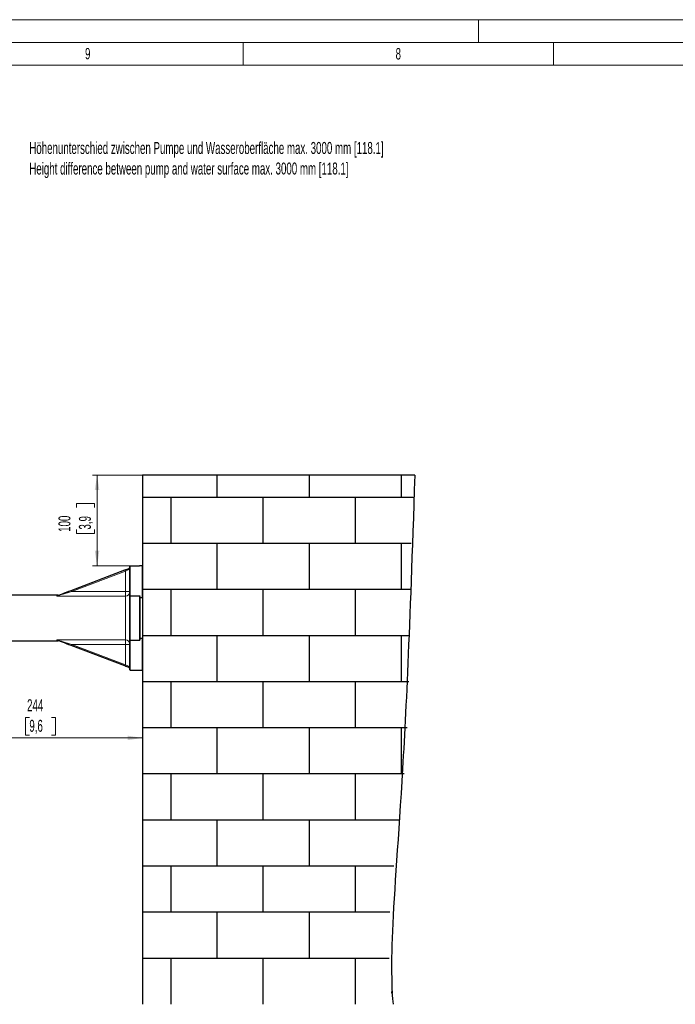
# Model space of a CAD drawing. Header units: millimetres. Extents: x 0 to 4205, y -17 to 2970.
# Tile 8 of 28: x 1172 to 1894, y 1885 to 2970. Entities that reach past the tile are written whole.
import ezdxf

# ---------------------------------------------------------------- set-up
doc = ezdxf.new("R2010")
doc.units = ezdxf.units.MM
doc.header["$LTSCALE"] = 5
doc.styles.add('SLDTEXTSTYLE0', font='TXT', dxfattribs={"width": 0.605})
doc.styles.add('SLDTEXTSTYLE1', font='TXT', dxfattribs={"width": 0.638186})
doc.dimstyles.new('SLDDIMSTYLE3', dxfattribs={"dimtxt": 12.841593, "dimasz": 16.5, "dimexe": 0, "dimexo": 0.0625, "dimgap": 3.210398, "dimtad": 1, "dimdec": 1, "dimrnd": 1e-09, "dimzin": 12, "dimdsep": 46, "dimtxsty": 'SLDTEXTSTYLE0', "dimsah": 1, "dimcen": 0.09, "dimadec": 0, "dimazin": 3, "dimtfac": 1, "dimtdec": 1, "dimtofl": 0, "dimtmove": 0, "dimatfit": 3, "dimfxl": 0, "dimfrac": 2, "dimtolj": 1, "dimtzin": 12, "dimarcsym": 0})

# ---------------------------------------------------------------- blocks, each defined once
blk = doc.blocks.new('SW_BROKEN_VIEW_5')
at = {"color": 0, "linetype": 'Continuous'}
for p, q in [((0, 598.2), (0, 15)), ((299.8, 598.2), (0, 598.2)), ((82.1, 573.6), (82.1, 598.2)), ((183.7, 573.6), (183.7, 598.2)), ((285.3, 573.6), (285.3, 598.2)), ((298.2, 573.6), (0, 573.6)), ((31.3, 522.8), (31.3, 573.6)), ((132.9, 522.8), (132.9, 573.6)), ((234.5, 522.8), (234.5, 573.6)), ((296, 522.8), (0, 522.8)), ((82.1, 472), (82.1, 522.8)), ((183.7, 472), (183.7, 522.8)), ((285.3, 472), (285.3, 522.8)), ((294.8, 472), (0, 472)), ((31.3, 421.2), (31.3, 472)), ((132.9, 421.2), (132.9, 472)), ((234.5, 421.2), (234.5, 472)), ((294.1, 421.2), (0, 421.2)), ((82.1, 370.4), (82.1, 421.2)), ((183.7, 370.4), (183.7, 421.2)), ((285.3, 370.4), (285.3, 421.2)), ((293.2, 370.4), (0, 370.4)), ((31.3, 319.6), (31.3, 370.4)), ((132.9, 319.6), (132.9, 370.4)), ((234.5, 319.6), (234.5, 370.4)), ((291.3, 319.6), (0, 319.6)), ((82.1, 268.8), (82.1, 319.6)), ((183.7, 268.8), (183.7, 319.6)), ((285.3, 268.8), (285.3, 319.6)), ((288, 268.8), (0, 268.8)), ((31.3, 218), (31.3, 268.8)), ((132.9, 218), (132.9, 268.8)), ((234.5, 218), (234.5, 268.8)), ((282.7, 218), (0, 218)), ((82.1, 167.2), (82.1, 218)), ((183.7, 167.2), (183.7, 218)), ((276.6, 167.2), (0, 167.2)), ((31.3, 116.4), (31.3, 167.2)), ((132.9, 116.4), (132.9, 167.2)), ((234.5, 116.4), (234.5, 167.2)), ((272.3, 116.4), (0, 116.4)), ((82.1, 65.6), (82.1, 116.4)), ((183.7, 65.6), (183.7, 116.4)), ((271.6, 65.6), (0, 65.6)), ((31.3, 15), (31.3, 65.6)), ((132.9, 15), (132.9, 65.6)), ((234.5, 15), (234.5, 65.6))]:
    blk.add_line(p, q, dxfattribs=at)
blk.add_open_spline([(299.8, 598.2), (294.1, 422.1), (285.9, 246.1), (271.5, 70.9), (275.9, 15), (274, 33.6), (275.9, 15)], degree=3, knots=[0, 0, 0, 0, 0.301618, 0.603116, 0.904064, 1, 1, 1, 1], dxfattribs=at)
blk = doc.blocks.new('_D_5')
at = {"color": 7, "linetype": 'Continuous', "lineweight": 18}
for p, q in [((1307.6, 2468.2), (1252.5, 2468.2)), ((1257.5, 2368.2), (1257.5, 2468.2)), ((1234.9, 2432.6), (1234.9, 2437)), ((1234.9, 2437), (1254.6, 2437)), ((1254.6, 2437), (1254.6, 2432.6)), ((1234.9, 2408.1), (1234.9, 2403.7)), ((1234.9, 2403.7), (1254.6, 2403.7)), ((1254.6, 2403.7), (1254.6, 2408.1)), ((1294.1, 2368.2), (1252.5, 2368.2))]:
    blk.add_line(p, q, dxfattribs=at)
for points in [[(1257.5, 2468.2), (1255, 2451.7), (1260, 2451.7)], [(1257.5, 2368.2), (1260, 2384.7), (1255, 2384.7)]]:
    blk.add_solid(points, dxfattribs=at)
at = {"color": 7, "linetype": 'Continuous', "lineweight": 18, "char_height": 13.23, "attachment_point": 1, "rotation": 90, "style": 'SLDTEXTSTYLE0'}
for s, insert in [('100', (1214.9, 2405.6)), ('3,9', (1237.5, 2408.1))]:
    blk.add_mtext(s, dxfattribs=dict(at, insert=insert))
blk = doc.blocks.new('_D_6')
at = {"color": 7, "linetype": 'Continuous', "lineweight": 18}
for p, q in [((1063.6, 2275.7), (1063.6, 2173.5)), ((1182.9, 2201.1), (1178.5, 2201.1)), ((1178.5, 2201.1), (1178.5, 2181.4)), ((1207.4, 2201.1), (1211.8, 2201.1)), ((1211.8, 2201.1), (1211.8, 2181.4)), ((1178.5, 2181.4), (1182.9, 2181.4)), ((1211.8, 2181.4), (1207.4, 2181.4)), ((1063.6, 2178.5), (1307.6, 2178.5))]:
    blk.add_line(p, q, dxfattribs=at)
for points in [[(1063.6, 2178.5), (1080.1, 2176), (1080.1, 2181)], [(1307.6, 2178.5), (1291.1, 2181), (1291.1, 2176)]]:
    blk.add_solid(points, dxfattribs=at)
at = {"color": 7, "linetype": 'Continuous', "lineweight": 18, "char_height": 13.23, "attachment_point": 1, "style": 'SLDTEXTSTYLE0'}
for s, insert in [('244', (1180.4, 2221.1)), ('9,6', (1182.9, 2198.5))]:
    blk.add_mtext(s, dxfattribs=dict(at, insert=insert))

msp = doc.modelspace()

# ---------------------------------------------------------------- linework, layer by layer
at = {"color": 7, "linetype": 'Continuous', "lineweight": 18}
for p, q in [((4205, 2970.000335), (0, 2970.000335)), ((1677.5, 2970.000335), (1677.5, 2945.000335)), ((4180, 2945.000335), (25, 2945.000335)), ((1418.333335, 2945.000335), (1418.333335, 2920.000335)), ((1760.416665, 2945.000335), (1760.416665, 2920.000335)), ((1418.333335, 2920.000335), (1076.25, 2920.000335)), ((1760.416665, 2920.000335), (1418.333335, 2920.000335)), ((2102.5, 2920.000335), (1760.416665, 2920.000335))]:
    msp.add_line(p, q, dxfattribs=at)
at = {"color": 7, "linetype": 'Continuous', "lineweight": 25}
for p, q in [((1293.631079, 2335.672547), (1293.631079, 2367.681985)), ((1294.131073, 2368.181994), (1304.131078, 2368.181994)), ((1307.131069, 2368.181994), (1304.131078, 2368.181994)), ((1307.631078, 2367.681985), (1307.631078, 2333.681991)), ((1229.1495, 2341.131186), (1288.097339, 2363.575061)), ((1214.561509, 2335.68198), (1114.456157, 2335.68198)), ((1293.631079, 2285.691423), (1293.631079, 2335.672547)), ((1294.131073, 2335.222681), (1304.631072, 2335.222681)), ((1304.131078, 2334.580099), (1304.631072, 2334.580099)), ((1304.631072, 2335.222681), (1304.631072, 2334.580099)), ((1304.631072, 2333.739465), (1304.631072, 2287.624506)), ((1304.631072, 2333.181982), (1307.131069, 2333.181982)), ((1114.475662, 2285.68199), (1214.561509, 2285.68199)), ((1288.097339, 2257.788909), (1229.1495, 2280.232785)), ((1293.631079, 2253.681985), (1293.631079, 2285.691423)), ((1294.131073, 2286.141289), (1304.631072, 2286.141289)), ((1304.631072, 2286.783872), (1304.131078, 2286.783872)), ((1307.131069, 2288.181988), (1304.631072, 2288.181988)), ((1304.631072, 2286.783872), (1304.631072, 2286.141289)), ((1307.631078, 2287.681987), (1307.631078, 2253.681985)), ((1294.131073, 2253.181984), (1304.131078, 2253.181984)), ((1304.131078, 2253.181984), (1307.131069, 2253.181984))]:
    msp.add_line(p, q, dxfattribs=at)
at = {"color": 8, "linetype": 'Continuous', "lineweight": 18}
for p, q in [((1294.131073, 2368.181994), (1294.131073, 2335.222681)), ((1307.131069, 2333.181982), (1307.131069, 2368.181994)), ((1288.631069, 2362.173234), (1229.683238, 2339.729359)), ((1288.631069, 2339.729359), (1288.631069, 2362.173234)), ((1288.631069, 2334.888135), (1213.15338, 2334.888135)), ((1229.683238, 2339.729359), (1288.631069, 2339.729359)), ((1293.631079, 2339.729359), (1288.631069, 2339.729359)), ((1288.631069, 2334.888135), (1288.631069, 2339.729359)), ((1288.631069, 2286.475842), (1288.631069, 2334.888135)), ((1294.131073, 2335.222681), (1294.131073, 2286.141289)), ((1304.131078, 2286.783872), (1304.131078, 2334.580099)), ((1213.15338, 2286.475842), (1288.631069, 2286.475842)), ((1288.631069, 2281.634611), (1229.683238, 2281.634611)), ((1229.683238, 2281.634611), (1288.631069, 2259.190736)), ((1288.631069, 2286.475842), (1288.631069, 2281.634611)), ((1288.631069, 2281.634611), (1293.631079, 2281.634611)), ((1288.631069, 2259.190736), (1288.631069, 2281.634611)), ((1294.131073, 2286.141289), (1294.131073, 2253.181984)), ((1307.131069, 2253.181984), (1307.131069, 2288.181988))]:
    msp.add_line(p, q, dxfattribs=at)
at = {"color": 7, "linetype": 'Continuous', "lineweight": 25, "flags": 128}
for points in [[(1288.097339, 2363.575061), (1289.355489, 2364.054104), (1290.566059, 2364.515012), (1291.683259, 2364.940365), (1292.664813, 2365.314086)], [(1214.12232, 2335.409721), (1215.540434, 2335.949664), (1217.279668, 2336.611857), (1219.298991, 2337.380697), (1221.55075, 2338.238036), (1223.981808, 2339.163636), (1226.534809, 2340.135669), (1229.1495, 2341.131186)], [(1229.1495, 2280.232785), (1226.534809, 2281.228301), (1223.981808, 2282.200334), (1221.55075, 2283.125942), (1219.298991, 2283.98328), (1217.279668, 2284.752113), (1215.540434, 2285.414313), (1214.12232, 2285.954249)], [(1292.664813, 2256.049884), (1291.683259, 2256.423605), (1290.566059, 2256.848966), (1289.355489, 2257.309874), (1288.097339, 2257.788909)]]:
    msp.add_lwpolyline(points, dxfattribs=at)
at = {"color": 8, "linetype": 'Continuous', "lineweight": 18, "flags": 128}
for points in [[(1288.097339, 2363.575061), (1288.107591, 2363.548135), (1288.137975, 2363.468354), (1288.187298, 2363.338818), (1288.253667, 2363.164475), (1288.334551, 2362.952044), (1288.426819, 2362.709691), (1288.526955, 2362.446715), (1288.631069, 2362.173234)], [(1293.631079, 2364.648049), (1293.555113, 2364.610453), (1293.329539, 2364.498799), (1292.961197, 2364.316498), (1292.461293, 2364.06905), (1291.845011, 2363.764023), (1291.131082, 2363.410642), (1290.341171, 2363.01968), (1289.499315, 2362.602984), (1288.631069, 2362.173234)], [(1229.683238, 2339.729359), (1227.191853, 2338.999694), (1224.753814, 2338.285645), (1222.421313, 2337.602501), (1220.244313, 2336.96491), (1218.269403, 2336.386507), (1216.538886, 2335.879674), (1215.089808, 2335.455274), (1213.953192, 2335.122382), (1213.15338, 2334.888135)], [(1213.58859, 2335.332518), (1214.317853, 2335.594465), (1214.561509, 2335.68198)], [(1229.683238, 2339.729359), (1229.579108, 2340.00284), (1229.478987, 2340.265816), (1229.386712, 2340.508183), (1229.305828, 2340.720599), (1229.239451, 2340.894943), (1229.190128, 2341.024478), (1229.15976, 2341.104259), (1229.1495, 2341.131186)], [(1213.15338, 2286.475842), (1213.953192, 2286.241596), (1215.089808, 2285.908704), (1216.538886, 2285.484304), (1218.269403, 2284.977471), (1220.244313, 2284.399067), (1222.421313, 2283.761469), (1224.753814, 2283.078333), (1227.191853, 2282.364284), (1229.683238, 2281.634611)], [(1214.561509, 2285.68199), (1214.317853, 2285.769505), (1213.58859, 2286.031452)], [(1229.1495, 2280.232785), (1229.15976, 2280.259719), (1229.190128, 2280.339492), (1229.239451, 2280.469035), (1229.305828, 2280.643371), (1229.386712, 2280.855795), (1229.478987, 2281.098155), (1229.579108, 2281.36113), (1229.683238, 2281.634611)], [(1288.097339, 2257.788909), (1288.107591, 2257.815843), (1288.137975, 2257.895616), (1288.187298, 2258.025159), (1288.253667, 2258.199496), (1288.334551, 2258.411927), (1288.426819, 2258.654279), (1288.526955, 2258.917255), (1288.631069, 2259.190736)], [(1288.631069, 2259.190736), (1289.606529, 2258.707923), (1290.544497, 2258.243663), (1291.408929, 2257.815806), (1292.166608, 2257.440781), (1292.788419, 2257.133005), (1293.250474, 2256.904302), (1293.534996, 2256.763471), (1293.631079, 2256.715921)]]:
    msp.add_lwpolyline(points, dxfattribs=at)
at = {"color": 7, "linetype": 'Continuous', "lineweight": 25}
for centre, radius, start, end in [((1292.131065, 2366.715926), 1.500014, 290.844253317, 359.999496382), ((1294.131086, 2367.681987), 0.500007, 90.001521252, 180.000186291), ((1307.131071, 2367.681987), 0.500007, 359.999813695, 90.000186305), ((1214.561534, 2337.181747), 1.499761, 266.061995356, 290.846464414), ((1307.131071, 2333.681989), 0.500007, 269.999813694, 0.000186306), ((1214.561491, 2284.181937), 1.500052, 69.155995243, 93.838895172), ((1307.131071, 2287.681981), 0.500007, 0.000667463, 90.000186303), ((1292.131065, 2254.648044), 1.500014, 0.000503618, 69.155746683), ((1294.131086, 2253.681991), 0.500007, 180.000667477, 269.998478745), ((1307.131071, 2253.681991), 0.500007, 269.999813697, 359.999332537)]:
    msp.add_arc(centre, radius, start, end, dxfattribs=at)
at = {"color": 8, "linetype": 'Continuous', "lineweight": 18}
for centre, radius, start, end in [((1213.681709, 2336.572284), 1.243259, 265.704579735, 290.756680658), ((1288.709197, 2339.810059), 4.922544, 269.090591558, 359.060651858), ((1213.681724, 2284.791788), 1.243158, 69.242287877, 94.296451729), ((1288.709194, 2281.553916), 4.922546, 0.93929525, 90.909373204)]:
    msp.add_arc(centre, radius, start, end, dxfattribs=at)
for points, knots in [([(1292.664813, 2365.314086), (1292.816481, 2365.337848), (1293.173296, 2365.393751), (1293.556581, 2365.060025), (1293.626991, 2364.767456), (1293.631025, 2364.670279), (1293.631076, 2364.649529), (1293.631079, 2364.648049)], [0, 0, 0, 0, 0.3329145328, 0.7832167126, 0.9536958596, 0.9966969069, 1, 1, 1, 1]), ([(1213.15338, 2334.888135), (1213.152882, 2334.889301), (1213.1462, 2334.904952), (1213.128643, 2334.964968), (1213.204303, 2335.198156), (1213.419205, 2335.273294), (1213.58859, 2335.332518)], [0, 0, 0, 0, 0.0055932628, 0.0751148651, 0.2710082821, 1, 1, 1, 1]), ([(1213.15338, 2334.888135), (1213.154846, 2334.889488), (1213.174153, 2334.907297), (1213.257211, 2334.977842), (1213.562936, 2335.18244), (1213.881052, 2335.311692), (1214.12232, 2335.409721)], [0, 0, 0, 0, 0.00541617, 0.0713144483, 0.2956572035, 1, 1, 1, 1]), ([(1213.58859, 2286.031452), (1213.382259, 2286.106782), (1213.143513, 2286.193947), (1213.136295, 2286.429274), (1213.149118, 2286.465836), (1213.152882, 2286.474674), (1213.15338, 2286.475842)], [0, 0, 0, 0, 0.8270947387, 0.95703073, 0.9943200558, 1, 1, 1, 1]), ([(1213.15338, 2286.475842), (1213.154846, 2286.47449), (1213.165312, 2286.464835), (1213.214279, 2286.421659), (1213.50839, 2286.201965), (1213.839216, 2286.068479), (1214.12232, 2285.954249)], [0, 0, 0, 0, 0.005420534, 0.0386899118, 0.17736158, 1, 1, 1, 1]), ([(1292.664813, 2256.049884), (1292.816481, 2256.026122), (1293.173296, 2255.970219), (1293.55658, 2256.303945), (1293.626992, 2256.596517), (1293.631025, 2256.693694), (1293.631076, 2256.714443), (1293.631079, 2256.715921)], [0, 0, 0, 0, 0.3329145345, 0.7832167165, 0.9536958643, 0.9967024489, 1, 1, 1, 1])]:
    msp.add_open_spline(points, degree=3, knots=knots, dxfattribs=at)
at = {"color": 7, "linetype": 'Continuous', "lineweight": 25}
for points, knots in [([(1293.631079, 2335.672547), (1293.63114, 2335.66751), (1293.631539, 2335.634225), (1293.643838, 2335.549996), (1293.700587, 2335.426894), (1293.815237, 2335.313448), (1293.964186, 2335.237258), (1294.07507, 2335.227573), (1294.131073, 2335.222681)], [0, 0, 0, 0, 0.0203283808, 0.1343220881, 0.3409133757, 0.5542962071, 0.7748923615, 1, 1, 1, 1]), ([(1304.131078, 2334.580099), (1304.135359, 2334.579918), (1304.14478, 2334.57952), (1304.161965, 2334.575464), (1304.196247, 2334.560599), (1304.278067, 2334.488861), (1304.46288, 2334.227371), (1304.55932, 2333.947608), (1304.631072, 2333.739465)], [0, 0, 0, 0, 0.0127621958, 0.028085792, 0.0523732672, 0.1234996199, 0.3478828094, 1, 1, 1, 1]), ([(1293.631079, 2285.691423), (1293.63114, 2285.696463), (1293.631538, 2285.729747), (1293.643839, 2285.813976), (1293.700589, 2285.937077), (1293.815234, 2286.05053), (1293.964186, 2286.126721), (1294.07507, 2286.1364), (1294.131073, 2286.141289)], [0, 0, 0, 0, 0.02033828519, 0.13432142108, 0.34091153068, 0.55430026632, 0.77489516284, 1, 1, 1, 1]), ([(1304.631072, 2287.624506), (1304.61112, 2287.52979), (1304.57761, 2287.370711), (1304.474393, 2287.185626), (1304.398653, 2287.056768), (1304.338187, 2286.965412), (1304.291762, 2286.90233), (1304.255805, 2286.859548), (1304.227422, 2286.830899), (1304.2024, 2286.810142), (1304.181134, 2286.796743), (1304.160876, 2286.7883), (1304.145418, 2286.784441), (1304.135018, 2286.784028), (1304.131078, 2286.783872)], [0, 0, 0, 0, 0.2851703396, 0.4789553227, 0.6244576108, 0.7293208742, 0.8037998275, 0.8567900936, 0.8950262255, 0.9232941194, 0.9531571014, 0.9691512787, 0.9883154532, 1, 1, 1, 1])]:
    msp.add_open_spline(points, degree=3, knots=knots, dxfattribs=at)

# ---------------------------------------------------------------- block references
at = {"color": 7, "linetype": 'Continuous'}
msp.add_blockref('SW_BROKEN_VIEW_5', (1307.631078, 1869.959448), dxfattribs=at)

# ---------------------------------------------------------------- texts
at = {"color": 7, "linetype": 'Continuous', "lineweight": 0, "char_height": 12.500055, "attachment_point": 2, "style": 'SLDTEXTSTYLE1'}
for s, insert in [('9', (1247.201733, 2938.848084)), ('8', (1589.285063, 2938.674014))]:
    msp.add_mtext(s, dxfattribs=dict(at, insert=insert))
at = {"color": 7, "linetype": 'Continuous', "lineweight": 18, "char_height": 13.22916667, "attachment_point": 1, "style": 'SLDTEXTSTYLE0'}
for s, insert in [('Höhenunterschied zwischen Pumpe und Wasseroberfläche max. 3000 mm [118.1]', (1182.837234, 2835.251796)), ('Height difference between pump and water surface max. 3000 mm [118.1]', (1182.837234, 2812.612906))]:
    msp.add_mtext(s, dxfattribs=dict(at, insert=insert))

# ---------------------------------------------------------------- dimensions: what is measured, and where the dimension line sits
at = {"color": 7, "linetype": 'Continuous', "lineweight": 18}
dim = msp.add_linear_dim(base=(1307.631075, 2178.465563), p1=(1063.631075, 2275.681987), p2=(1307.631075, 2468.181987), dimstyle='SLDDIMSTYLE3', dxfattribs=at)
dim.commit()
dim.dimension.update_dxf_attribs({"geometry": '_D_6', "text_midpoint": (1195.122216, 2178.465563), "dimtype": 160})
dim = msp.add_linear_dim(base=(1257.534636, 2468.181987), p1=(1294.131075, 2368.181987), p2=(1307.631075, 2468.181987), angle=90, dimstyle='SLDDIMSTYLE3', dxfattribs=at)
dim.commit()
dim.dimension.update_dxf_attribs({"geometry": '_D_5', "text_midpoint": (1257.534636, 2420.31369), "dimtype": 160})

doc.saveas('drawing.dxf')
